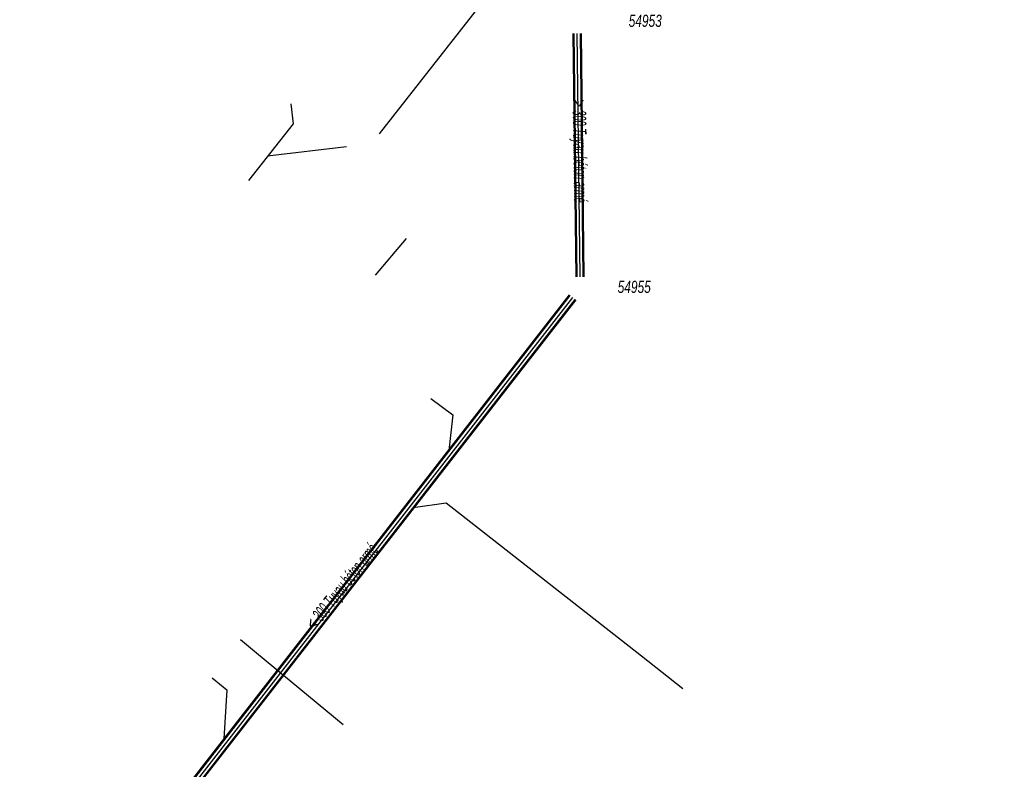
# Model space of a CAD drawing. Header units: metres. Extents: x 2695563 to 2696938, y 1260544 to 1262032.
# Tile 84 of 256: x 2696064 to 2696105, y 1260953 to 1260984. Entities that reach past the tile are written whole.
import ezdxf

# ---------------------------------------------------------------- set-up
doc = ezdxf.new("R2010")
doc.units = ezdxf.units.M
doc.header["$LTSCALE"] = 100
doc.linetypes.add('AUSGEZOGEN', pattern=[0])
for name, color, linetype in [('EU_Cadastre des conduites', 24, 'AUSGEZOGEN'), ('EU_Cadastre des conduites – Texte', 7, 'AUSGEZOGEN'), ('EU_Cadastre des conduites_Regard normalisé – Texte', 24, 'AUSGEZOGEN'), ('Réseau électrique_Cadastre des conduite_Tronçon de tracé', 1, 'AUSGEZOGEN')]:
    doc.layers.add(name, color=color, linetype=linetype)
doc.styles.add('ARIAL', font='arial.ttf')

msp = doc.modelspace()

# ---------------------------------------------------------------- linework, layer by layer
at = {"layer": 'EU_Cadastre des conduites', "linetype": 'AUSGEZOGEN', "transparency": 33554687}
for p, q in [((2696086.861, 1260983.142), (2696086.982, 1260973.024)), ((2696086.881, 1260983.142), (2696087.002, 1260973.024)), ((2696086.901, 1260983.142), (2696087.022, 1260973.024)), ((2696087.161, 1260983.146), (2696087.282, 1260973.028)), ((2696087.181, 1260983.146), (2696087.302, 1260973.028)), ((2696087.201, 1260983.146), (2696087.322, 1260973.028)), ((2696086.712, 1260972.27), (2696063.86, 1260942.903)), ((2696086.728, 1260972.258), (2696063.876, 1260942.891)), ((2696086.743, 1260972.246), (2696063.891, 1260942.879)), ((2696086.949, 1260972.086), (2696064.097, 1260942.719)), ((2696086.964, 1260972.074), (2696064.112, 1260942.707)), ((2696086.98, 1260972.062), (2696064.128, 1260942.695))]:
    msp.add_line(p, q, dxfattribs=at)
at = {"layer": 'EU_Cadastre des conduites', "color": 255, "transparency": 33554687}
for p, q in [((2696087.031, 1260983.144), (2696087.152, 1260973.026)), ((2696086.846, 1260972.166), (2696063.994, 1260942.799))]:
    msp.add_line(p, q, dxfattribs=at)
at = {"layer": 'EU_Cadastre des conduites', "color": 24, "linetype": 'AUSGEZOGEN', "transparency": 33554687}
for p, q in [((2696077.452, 1260978.425), (2696074.165, 1260978.047)), ((2696079.932, 1260974.614), (2696078.637, 1260973.095)), ((2696080.956, 1260967.967), (2696081.874, 1260967.282)), ((2696081.874, 1260967.282), (2696081.705, 1260965.804)), ((2696073.048, 1260957.932), (2696073.711, 1260957.388)), ((2696073.711, 1260957.388), (2696077.312, 1260954.404)), ((2696091.438, 1260955.884), (2696089.718, 1260957.241)), ((2696071.863, 1260956.338), (2696072.473, 1260955.846)), ((2696072.472, 1260955.839), (2696072.342, 1260953.803))]:
    msp.add_line(p, q, dxfattribs=at)
for points in [[(2696075.14, 1260980.219), (2696075.227, 1260979.383), (2696073.369, 1260977.031)], [(2696089.71, 1260957.241), (2696081.597, 1260963.615), (2696080.227, 1260963.416)]]:
    msp.add_lwpolyline(points, dxfattribs=at)
at = {"layer": 'Réseau électrique_Cadastre des conduite_Tronçon de tracé', "color": 1, "linetype": 'AUSGEZOGEN', "transparency": 33554687}
msp.add_line((2696078.828, 1260978.975), (2696113.281, 1261023.097), dxfattribs=at)

# ---------------------------------------------------------------- texts
at = {"layer": 'EU_Cadastre des conduites – Texte', "color": 24, "transparency": 33554687, "char_height": 0.55705, "width": 6, "attachment_point": 5, "style": 'ARIAL'}
for s, insert, rotation in [('\\A1;{\\fArial|b0|i1|c0|p34;\\W0.7;> \\W0.49;300 Tuyau béton armé}', (2696087.078, 1260978.263), 270.8433), ('\\A1;{\\fArial|b0|i1|c0|p34;\\W0.7;< \\W0.49;300 Tuyau béton armé}', (2696077.318, 1260960.091), 51.5358)]:
    msp.add_mtext(s, dxfattribs=dict(at, insert=insert, rotation=rotation))
at = {"layer": 'EU_Cadastre des conduites_Regard normalisé – Texte', "color": 24, "transparency": 33554687, "char_height": 0.50641, "width": 1.56665, "attachment_point": 1, "style": 'ARIAL'}
for s, insert in [('\\A1;{\\fArial|i1|b0;\\H0.506413;\\W0.700000;\\C24;54953}\\P', (2696089.183, 1260983.927)), ('\\A1;{\\fArial|i1|b0;\\H0.506413;\\W0.700000;\\C24;54955}\\P', (2696088.725, 1260972.859))]:
    msp.add_mtext(s, dxfattribs=dict(at, insert=insert))

doc.saveas('drawing.dxf')
